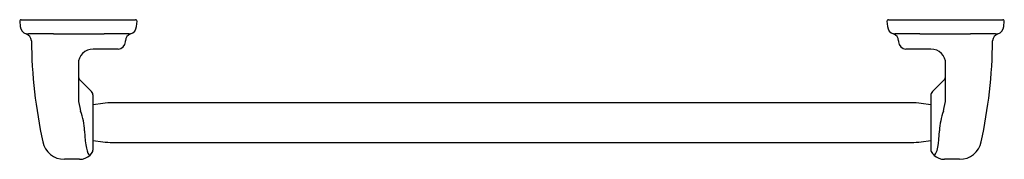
# Model space of a CAD drawing. Header units: millimetres. Extents: x 1145.214 to 1145.884, y 296.278 to 296.373.
import ezdxf

# ---------------------------------------------------------------- set-up
doc = ezdxf.new("R2010")
doc.units = ezdxf.units.MM
doc.layers.add('SANINDUSA', color=3, linetype='Continuous')

msp = doc.modelspace()

# ---------------------------------------------------------------- linework, layer by layer
at = {"layer": 'SANINDUSA'}
for p, q in [((1145.21422, 296.37218), (1145.21452, 296.36874)), ((1145.21522, 296.37326), (1145.21664, 296.37326)), ((1145.21664, 296.37326), (1145.23853, 296.37326)), ((1145.23853, 296.37326), (1145.27007, 296.37326)), ((1145.27007, 296.37326), (1145.29227, 296.37326)), ((1145.29227, 296.37326), (1145.29304, 296.37326)), ((1145.29373, 296.36874), (1145.29403, 296.37218)), ((1145.80422, 296.37218), (1145.80452, 296.36874)), ((1145.80522, 296.37326), (1145.80599, 296.37326)), ((1145.80599, 296.37326), (1145.82818, 296.37326)), ((1145.82818, 296.37326), (1145.85973, 296.37326)), ((1145.85973, 296.37326), (1145.88161, 296.37326)), ((1145.88161, 296.37326), (1145.88304, 296.37326)), ((1145.88373, 296.36874), (1145.88403, 296.37218)), ((1145.22004, 296.36355), (1145.22032, 296.36356)), ((1145.23717, 296.36356), (1145.23906, 296.36354)), ((1145.26955, 296.36354), (1145.27159, 296.36356)), ((1145.28868, 296.36357), (1145.28886, 296.36355)), ((1145.28886, 296.36355), (1145.2896, 296.36355)), ((1145.80866, 296.36355), (1145.8094, 296.36355)), ((1145.8094, 296.36355), (1145.80958, 296.36357)), ((1145.82667, 296.36356), (1145.82871, 296.36354)), ((1145.85919, 296.36354), (1145.86109, 296.36356)), ((1145.87794, 296.36356), (1145.87822, 296.36355)), ((1145.28613, 296.35826), (1145.28613, 296.35879)), ((1145.81213, 296.35879), (1145.81213, 296.35826)), ((1145.27107, 296.35326), (1145.26413, 296.35326)), ((1145.28026, 296.35326), (1145.27107, 296.35326)), ((1145.28113, 296.35326), (1145.28026, 296.35326)), ((1145.818, 296.35326), (1145.81713, 296.35326)), ((1145.82719, 296.35326), (1145.818, 296.35326)), ((1145.83413, 296.35326), (1145.82719, 296.35326)), ((1145.25413, 296.34326), (1145.25413, 296.32044)), ((1145.84413, 296.32044), (1145.84413, 296.34326)), ((1145.2631, 296.3243), (1145.25559, 296.3318)), ((1145.84266, 296.3318), (1145.83516, 296.32429)), ((1145.27068, 296.31628), (1145.26413, 296.31536)), ((1145.82065, 296.31676), (1145.2776, 296.31676)), ((1145.83413, 296.31536), (1145.82758, 296.31628)), ((1145.26413, 296.29116), (1145.27068, 296.29025)), ((1145.27761, 296.28976), (1145.82065, 296.28976)), ((1145.82758, 296.29025), (1145.83413, 296.29116)), ((1145.26205, 296.28118), (1145.26309, 296.28223)), ((1145.83516, 296.28223), (1145.83621, 296.28118)), ((1145.25451, 296.27826), (1145.24463, 296.27826)), ((1145.25495, 296.27826), (1145.25451, 296.27826)), ((1145.85363, 296.27826), (1145.84327, 296.27826))]:
    msp.add_line(p, q, dxfattribs=at)
at = {"layer": 'SANINDUSA', "flags": 128}
for points in [[(1145.21868, 296.36355), (1145.21902, 296.36355), (1145.22004, 296.36355)], [(1145.23906, 296.36354), (1145.25437, 296.36354), (1145.26955, 296.36354)], [(1145.82871, 296.36354), (1145.84389, 296.36354), (1145.85919, 296.36354)], [(1145.87822, 296.36355), (1145.87924, 296.36355), (1145.87958, 296.36355), (1145.87958, 296.36355)], [(1145.26412, 296.28496), (1145.26412, 296.28507), (1145.26412, 296.28549), (1145.26413, 296.28702), (1145.26413, 296.28916), (1145.26413, 296.2916), (1145.26413, 296.29409), (1145.26413, 296.29642), (1145.26413, 296.29848), (1145.26413, 296.30038), (1145.26413, 296.30275), (1145.26413, 296.30558), (1145.26413, 296.3088), (1145.26413, 296.31224), (1145.26413, 296.31564), (1145.26413, 296.31864), (1145.26413, 296.31985), (1145.26412, 296.32079), (1145.26412, 296.32139), (1145.26412, 296.32157)], [(1145.83414, 296.32157), (1145.83413, 296.32145), (1145.83413, 296.32103), (1145.83413, 296.31951), (1145.83413, 296.31737), (1145.83413, 296.31492), (1145.83413, 296.31244), (1145.83413, 296.3101), (1145.83413, 296.30805), (1145.83413, 296.30614), (1145.83413, 296.30378), (1145.83413, 296.30094), (1145.83413, 296.29773), (1145.83413, 296.29429), (1145.83413, 296.29089), (1145.83413, 296.28788), (1145.83413, 296.28667), (1145.83413, 296.28574), (1145.83413, 296.28514), (1145.83414, 296.28496)], [(1145.25413, 296.32044), (1145.25429, 296.3176), (1145.25469, 296.31553), (1145.25516, 296.31348), (1145.25559, 296.31096)], [(1145.84266, 296.31096), (1145.8431, 296.31347), (1145.84357, 296.31552), (1145.84396, 296.31761), (1145.84413, 296.32044)], [(1145.25838, 296.29773), (1145.25858, 296.29411), (1145.25887, 296.29077), (1145.25922, 296.28811), (1145.25963, 296.28582), (1145.26011, 296.28394), (1145.26064, 296.28254), (1145.2611, 296.2818), (1145.26158, 296.28141)], [(1145.83668, 296.28141), (1145.83722, 296.28188), (1145.83773, 296.2828), (1145.83828, 296.28437), (1145.83876, 296.28647), (1145.83917, 296.28897), (1145.83949, 296.29185), (1145.83972, 296.2947), (1145.83988, 296.29773)], [(1145.26158, 296.28141), (1145.26198, 296.28123), (1145.26202, 296.28121)], [(1145.83624, 296.28121), (1145.83622, 296.2812), (1145.83668, 296.28141)]]:
    msp.add_lwpolyline(points, dxfattribs=at)
at = {"layer": 'SANINDUSA'}
for centre, radius, start, end in [((1145.21522, 296.37226), 0.001, 90, 185), ((1145.2205, 296.36926), 0.006, 185, 252.28825), ((1145.28776, 296.36926), 0.006, 287.85595, 355), ((1145.29304, 296.37226), 0.001, 355, 90), ((1145.80522, 296.37226), 0.001, 90, 185), ((1145.8105, 296.36926), 0.006, 185, 252.14405), ((1145.87776, 296.36926), 0.006, 287.72952, 355), ((1145.88304, 296.37226), 0.001, 355, 90), ((1145.21716, 296.35878), 0.005, 0.7467, 72.25275), ((1145.22871, 296.07164), 0.29204, 88.34005, 91.64598), ((1145.28022, 296.10567), 0.25804, 88.12197, 91.91629), ((1145.29113, 296.35879), 0.005, 107.85595, 180), ((1145.80713, 296.35879), 0.005, 0, 72.14405), ((1145.81804, 296.10567), 0.25804, 88.08371, 91.87803), ((1145.86955, 296.07164), 0.29204, 88.35402, 91.65995), ((1145.8811, 296.35878), 0.005, 107.76466, 179.30073), ((1145.56939, 296.36326), 0.34726, 180.72853, 192.16358), ((1145.28113, 296.35826), 0.005, 270, 0), ((1145.81713, 296.35826), 0.005, 180, 270), ((1145.52887, 296.36326), 0.34726, 347.8366, 359.27141), ((1145.26413, 296.34326), 0.01, 90.00002, 180), ((1145.83413, 296.34326), 0.01, 0, 89.99984), ((1145.25913, 296.33533), 0.005, 180, 225), ((1145.83913, 296.33533), 0.005, 315, 0), ((1145.26059, 296.3218), 0.00354, 356.46678, 45.00003), ((1145.83766, 296.3218), 0.00354, 135.00199, 183.53148), ((1145.27761, 296.26676), 0.05, 90, 97.96961), ((1145.82065, 296.26676), 0.05, 82.03039, 90), ((1145.21677, 296.29588), 0.04165, 2.54746, 21.21757), ((1145.88398, 296.29536), 0.04416, 159.31797, 176.91689), ((1145.24459, 296.29326), 0.015, 192.19737, 270.00002), ((1145.27761, 296.33976), 0.05, 262.03039, 270), ((1145.82065, 296.33976), 0.05, 270, 277.96961), ((1145.85367, 296.29326), 0.015, 269.99998, 347.80789), ((1145.25499, 296.28826), 0.01, 269.99973, 314.9247), ((1145.26059, 296.28473), 0.00354, 314.99996, 3.53323), ((1145.83766, 296.28473), 0.00354, 176.46743, 224.99911), ((1145.84327, 296.28826), 0.01, 225.06324, 270.00014)]:
    msp.add_arc(centre, radius, start, end, dxfattribs=at)

doc.saveas('drawing.dxf')
